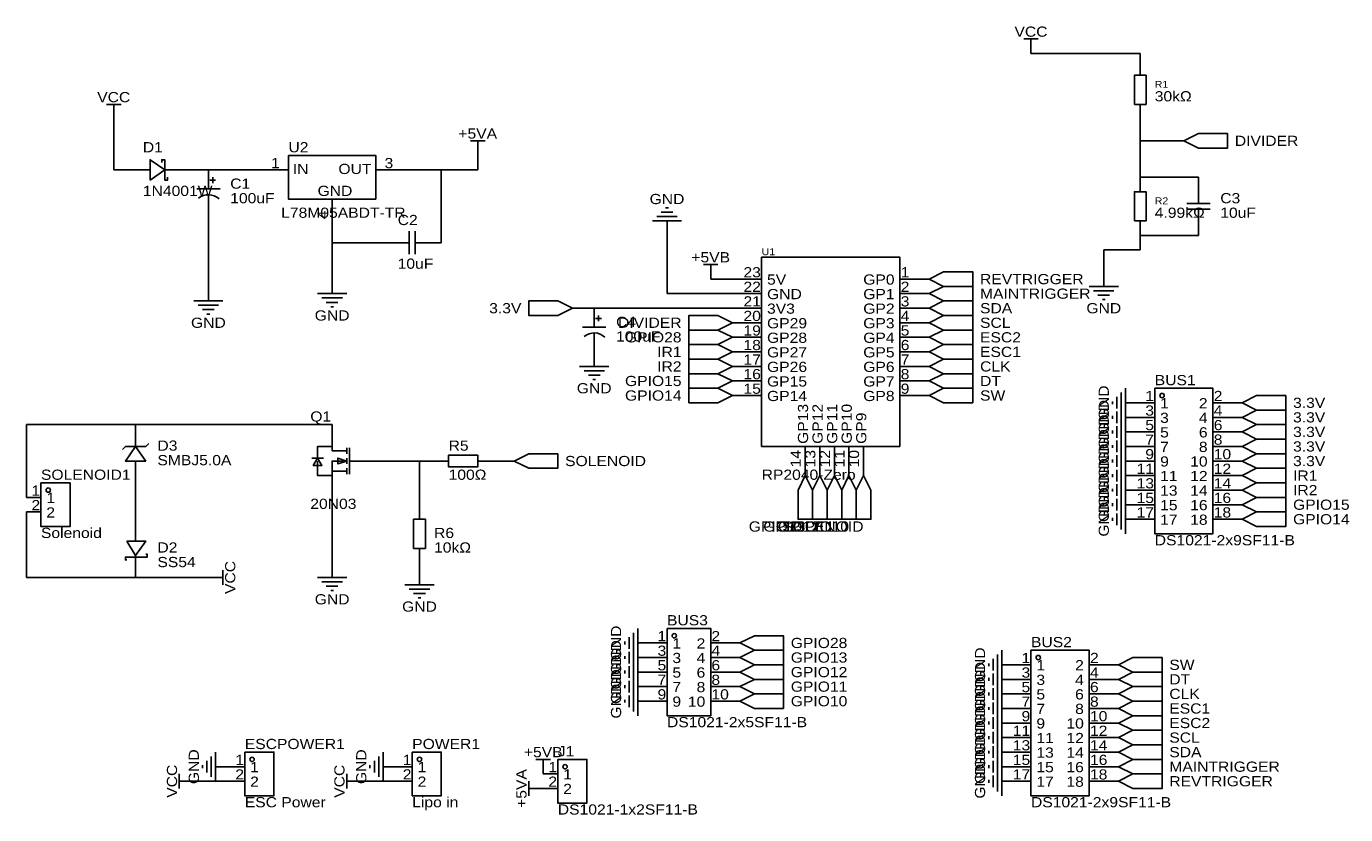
# Model space of a CAD drawing. Header units: millimetres. Extents: x 23 to 253, y 68 to 205.
import ezdxf
from ezdxf.enums import TextEntityAlignment as Align

# ---------------------------------------------------------------- set-up
doc = ezdxf.new("R2010")
doc.units = ezdxf.units.MM
doc.header["$MEASUREMENT"] = 0
doc.styles.get("Standard").update_dxf_attribs({"font": 'arial.ttf'})

msp = doc.modelspace()

# ---------------------------------------------------------------- linework, layer by layer
at = {"color": 1, "true_color": 0xa00000}
for points in [[(196.85, 203.2), (199.39, 203.2)], [(198.12, 203.2), (198.12, 201.93)], [(36.83, 191.77), (39.37, 191.77)], [(38.1, 191.77), (38.1, 190.5)], [(100.33, 185.42), (102.87, 185.42)], [(101.6, 185.42), (101.6, 184.15)], [(47.5, 179.07), (47.5, 178.56), (46.99, 178.56), (46.99, 182.12), (46.48, 182.12), (46.48, 181.61)], [(43.18, 180.34), (44.45, 180.34)], [(46.99, 180.34), (48.26, 180.34)], [(54.61, 177.8), (54.61, 177.04)], [(55.88, 178.56), (54.86, 178.56)], [(55.37, 179.07), (55.37, 178.05)], [(56.64, 177.04), (52.58, 177.04)], [(54.61, 176.02), (54.61, 175.26)], [(227.33, 176.53), (227.33, 174.5)], [(135.64, 172.97), (133.6, 172.97)], [(134.87, 173.74), (134.37, 173.74)], [(225.3, 174.5), (229.36, 174.5)], [(229.36, 173.48), (225.3, 173.48)], [(227.33, 173.48), (227.33, 171.45)], [(137.16, 171.45), (132.08, 171.45)], [(136.4, 172.21), (132.84, 172.21)], [(89.66, 165.61), (89.66, 169.67)], [(90.68, 169.67), (90.68, 165.61)], [(87.63, 167.64), (89.66, 167.64)], [(90.68, 167.64), (92.71, 167.64)], [(140.97, 163.83), (143.51, 163.83)], [(142.24, 163.83), (142.24, 162.56)], [(208.28, 160.02), (213.36, 160.02)], [(209.04, 159.26), (212.6, 159.26)], [(52.07, 157.48), (57.15, 157.48)], [(52.83, 156.72), (56.39, 156.72)], [(73.66, 158.75), (78.74, 158.75)], [(74.42, 157.99), (77.98, 157.99)], [(75.18, 157.23), (77.22, 157.23)], [(209.8, 158.5), (211.84, 158.5)], [(210.57, 157.73), (211.07, 157.73)], [(53.59, 155.96), (55.63, 155.96)], [(54.36, 155.19), (54.86, 155.19)], [(75.95, 156.46), (76.45, 156.46)], [(123.19, 154.43), (122.17, 154.43)], [(122.68, 154.94), (122.68, 153.92)], [(123.95, 152.91), (119.89, 152.91)], [(121.92, 153.67), (121.92, 152.91)], [(121.92, 151.89), (121.92, 151.13)], [(119.38, 146.05), (124.46, 146.05)], [(120.14, 145.29), (123.7, 145.29)], [(120.9, 144.53), (122.94, 144.53)], [(121.67, 143.76), (122.17, 143.76)], [(213.11, 140.72), (213.11, 138.68)], [(213.87, 141.48), (213.87, 137.92)], [(214.63, 142.24), (214.63, 137.16)], [(212.34, 139.95), (212.34, 139.45)], [(213.11, 138.18), (213.11, 136.14)], [(213.87, 138.94), (213.87, 135.38)], [(214.63, 139.7), (214.63, 134.62)], [(212.34, 137.41), (212.34, 136.91)], [(213.87, 136.4), (213.87, 132.84)], [(214.63, 137.16), (214.63, 132.08)], [(212.34, 134.87), (212.34, 134.37)], [(213.11, 135.64), (213.11, 133.6)], [(213.87, 133.86), (213.87, 130.3)], [(214.63, 134.62), (214.63, 129.54)], [(40.13, 132.08), (39.62, 131.57)], [(43.69, 132.08), (40.13, 132.08)], [(41.91, 132.08), (41.91, 133.35)], [(43.69, 132.08), (44.2, 132.59)], [(78.74, 131.32), (76.2, 131.32), (76.2, 132.08), (73.66, 132.08), (73.66, 130.05)], [(78.74, 131.83), (78.74, 130.81)], [(79.25, 131.83), (79.25, 127.25)], [(212.34, 132.33), (212.34, 131.83)], [(213.11, 133.1), (213.11, 131.06)], [(213.87, 131.32), (213.87, 127.76)], [(214.63, 132.08), (214.63, 127)], [(41.91, 128.27), (41.91, 129.54)], [(72.64, 130.05), (73.15, 130.05), (74.17, 130.05), (74.68, 130.05)], [(78.74, 129.54), (76.2, 129.54), (76.2, 127), (73.66, 127), (73.66, 129.54)], [(78.74, 129.03), (78.74, 130.05)], [(81.28, 129.54), (79.25, 129.54)], [(212.34, 129.79), (212.34, 129.29)], [(213.11, 130.56), (213.11, 128.52)], [(214.63, 129.54), (214.63, 124.46)], [(76.2, 127.76), (78.74, 127.76)], [(78.74, 127.25), (78.74, 128.27)], [(212.34, 127.25), (212.34, 126.75)], [(213.11, 128.02), (213.11, 125.98)], [(213.87, 128.78), (213.87, 125.22)], [(214.63, 127), (214.63, 121.92)], [(212.34, 124.71), (212.34, 124.21)], [(213.11, 125.48), (213.11, 123.44)], [(213.87, 126.24), (213.87, 122.68)], [(214.63, 124.46), (214.63, 119.38)], [(212.34, 122.17), (212.34, 121.67)], [(213.11, 122.94), (213.11, 120.9)], [(213.87, 123.7), (213.87, 120.14)], [(213.11, 120.4), (213.11, 118.36)], [(213.87, 121.16), (213.87, 117.6)], [(214.63, 121.92), (214.63, 116.84)], [(212.34, 119.63), (212.34, 119.13)], [(40.39, 112.27), (40.13, 112.27), (40.13, 112.78), (43.94, 112.78), (43.94, 113.28), (43.69, 113.28)], [(57.15, 110.49), (57.15, 107.95)], [(57.15, 109.22), (55.88, 109.22)], [(73.66, 109.22), (78.74, 109.22)], [(74.42, 108.46), (77.98, 108.46)], [(75.18, 107.7), (77.22, 107.7)], [(75.95, 106.93), (76.45, 106.93)], [(88.9, 107.95), (93.98, 107.95)], [(89.66, 107.19), (93.22, 107.19)], [(90.42, 106.43), (92.46, 106.43)], [(91.19, 105.66), (91.69, 105.66)], [(128.78, 99.57), (128.78, 96.01)], [(129.54, 100.33), (129.54, 95.25)], [(127.25, 98.04), (127.25, 97.54)], [(128.02, 98.81), (128.02, 96.77)], [(128.78, 97.03), (128.78, 93.47)], [(129.54, 97.79), (129.54, 92.71)], [(127.25, 95.5), (127.25, 95)], [(128.02, 96.27), (128.02, 94.23)], [(128.78, 94.49), (128.78, 90.93)], [(129.54, 95.25), (129.54, 90.17)], [(191.52, 95), (191.52, 92.96)], [(192.28, 95.76), (192.28, 92.2)], [(193.04, 96.52), (193.04, 91.44)], [(127.25, 92.96), (127.25, 92.46)], [(128.02, 93.73), (128.02, 91.69)], [(129.54, 92.71), (129.54, 87.63)], [(190.75, 94.23), (190.75, 93.73)], [(191.52, 92.46), (191.52, 90.42)], [(192.28, 93.22), (192.28, 89.66)], [(193.04, 93.98), (193.04, 88.9)], [(127.25, 90.42), (127.25, 89.92)], [(128.02, 91.19), (128.02, 89.15)], [(128.78, 91.95), (128.78, 88.39)], [(129.54, 90.17), (129.54, 85.09)], [(190.75, 91.69), (190.75, 91.19)], [(191.52, 89.92), (191.52, 87.88)], [(192.28, 90.68), (192.28, 87.12)], [(193.04, 91.44), (193.04, 86.36)], [(127.25, 87.88), (127.25, 87.38)], [(128.02, 88.65), (128.02, 86.61)], [(128.78, 89.41), (128.78, 85.85)], [(190.75, 89.15), (190.75, 88.65)], [(192.28, 88.14), (192.28, 84.58)], [(193.04, 88.9), (193.04, 83.82)], [(190.75, 86.61), (190.75, 86.11)], [(191.52, 87.38), (191.52, 85.34)], [(192.28, 85.6), (192.28, 82.04)], [(193.04, 86.36), (193.04, 81.28)], [(190.75, 84.07), (190.75, 83.57)], [(191.52, 84.84), (191.52, 82.8)], [(192.28, 83.06), (192.28, 79.5)], [(193.04, 83.82), (193.04, 78.74)], [(190.75, 81.53), (190.75, 81.03)], [(191.52, 82.3), (191.52, 80.26)], [(193.04, 81.28), (193.04, 76.2)], [(55.88, 78.74), (55.88, 73.66)], [(85.09, 78.74), (85.09, 73.66)], [(190.75, 78.99), (190.75, 78.49)], [(191.52, 79.76), (191.52, 77.72)], [(192.28, 80.52), (192.28, 76.96)], [(193.04, 78.74), (193.04, 73.66)], [(53.59, 76.45), (53.59, 75.95)], [(54.36, 77.22), (54.36, 75.18)], [(55.12, 77.98), (55.12, 74.42)], [(82.8, 76.45), (82.8, 75.95)], [(83.57, 77.22), (83.57, 75.18)], [(84.33, 77.98), (84.33, 74.42)], [(111.76, 77.47), (114.3, 77.47)], [(113.03, 77.47), (113.03, 76.2)], [(190.75, 76.45), (190.75, 75.95)], [(191.52, 77.22), (191.52, 75.18)], [(192.28, 77.98), (192.28, 74.42)], [(193.04, 76.2), (193.04, 71.12)], [(49.53, 72.39), (49.53, 74.93)], [(49.53, 73.66), (50.8, 73.66)], [(78.74, 72.39), (78.74, 74.93)], [(78.74, 73.66), (80.01, 73.66)], [(110.49, 71.12), (110.49, 73.66)], [(190.75, 73.91), (190.75, 73.41)], [(191.52, 74.68), (191.52, 72.64)], [(192.28, 75.44), (192.28, 71.88)], [(110.49, 72.39), (111.76, 72.39)]]:
    msp.add_lwpolyline(points, dxfattribs=at)
at = {"color": 1, "true_color": 0x880000}
for points in [[(198.12, 200.66), (198.12, 201.93)], [(217.17, 199.39), (217.17, 196.85)], [(217.17, 189.23), (217.17, 191.77)], [(38.1, 189.23), (38.1, 190.5)], [(101.6, 182.88), (101.6, 184.15)], [(222.25, 185.42), (224.79, 185.42)], [(40.64, 180.34), (43.18, 180.34)], [(50.8, 180.34), (48.26, 180.34)], [(54.61, 180.34), (54.61, 177.8)], [(63.5, 180.34), (68.58, 180.34)], [(88.9, 180.34), (83.82, 180.34)], [(217.17, 179.07), (217.17, 176.53)], [(227.33, 179.07), (227.33, 176.53)], [(54.61, 172.72), (54.61, 175.26)], [(76.2, 170.18), (76.2, 175.26)], [(134.62, 168.91), (134.62, 171.45)], [(217.17, 168.91), (217.17, 171.45)], [(227.33, 168.91), (227.33, 171.45)], [(85.09, 167.64), (87.63, 167.64)], [(95.25, 167.64), (92.71, 167.64)], [(76.2, 161.29), (76.2, 158.75)], [(142.24, 161.29), (142.24, 162.56)], [(148.59, 161.29), (151.13, 161.29)], [(177.8, 161.29), (175.26, 161.29)], [(177.8, 161.29), (180.34, 161.29)], [(210.82, 162.56), (210.82, 160.02)], [(54.61, 160.02), (54.61, 157.48)], [(148.59, 158.75), (151.13, 158.75)], [(177.8, 158.75), (175.26, 158.75)], [(177.8, 158.75), (180.34, 158.75)], [(120.65, 156.21), (118.11, 156.21)], [(121.92, 156.21), (121.92, 153.67)], [(148.59, 156.21), (151.13, 156.21)], [(177.8, 156.21), (175.26, 156.21)], [(177.8, 156.21), (180.34, 156.21)], [(148.59, 153.67), (146.05, 153.67)], [(148.59, 153.67), (151.13, 153.67)], [(177.8, 153.67), (175.26, 153.67)], [(177.8, 153.67), (180.34, 153.67)], [(121.92, 148.59), (121.92, 151.13)], [(148.59, 151.13), (146.05, 151.13)], [(148.59, 151.13), (151.13, 151.13)], [(177.8, 151.13), (175.26, 151.13)], [(177.8, 151.13), (180.34, 151.13)], [(121.92, 148.59), (121.92, 146.05)], [(148.59, 148.59), (146.05, 148.59)], [(148.59, 148.59), (151.13, 148.59)], [(177.8, 148.59), (175.26, 148.59)], [(177.8, 148.59), (180.34, 148.59)], [(148.59, 146.05), (146.05, 146.05)], [(148.59, 146.05), (151.13, 146.05)], [(177.8, 146.05), (175.26, 146.05)], [(177.8, 146.05), (180.34, 146.05)], [(148.59, 143.51), (146.05, 143.51)], [(148.59, 143.51), (151.13, 143.51)], [(177.8, 143.51), (175.26, 143.51)], [(177.8, 143.51), (180.34, 143.51)], [(148.59, 140.97), (146.05, 140.97)], [(148.59, 140.97), (151.13, 140.97)], [(177.8, 140.97), (175.26, 140.97)], [(177.8, 140.97), (180.34, 140.97)], [(217.17, 139.7), (214.63, 139.7)], [(217.17, 139.7), (219.71, 139.7)], [(232.41, 139.7), (229.87, 139.7)], [(232.41, 139.7), (234.95, 139.7)], [(41.91, 135.89), (41.91, 133.35)], [(217.17, 137.16), (214.63, 137.16)], [(217.17, 137.16), (219.71, 137.16)], [(232.41, 137.16), (229.87, 137.16)], [(232.41, 137.16), (234.95, 137.16)], [(76.2, 134.62), (76.2, 132.08)], [(217.17, 134.62), (214.63, 134.62)], [(217.17, 134.62), (219.71, 134.62)], [(232.41, 134.62), (229.87, 134.62)], [(232.41, 134.62), (234.95, 134.62)], [(158.75, 129.54), (158.75, 132.08)], [(161.29, 129.54), (161.29, 132.08)], [(163.83, 129.54), (163.83, 132.08)], [(166.37, 129.54), (166.37, 132.08)], [(168.91, 129.54), (168.91, 132.08)], [(217.17, 132.08), (214.63, 132.08)], [(217.17, 132.08), (219.71, 132.08)], [(232.41, 132.08), (229.87, 132.08)], [(232.41, 132.08), (234.95, 132.08)], [(83.82, 129.54), (81.28, 129.54)], [(93.98, 129.54), (96.52, 129.54)], [(104.14, 129.54), (101.6, 129.54)], [(105.41, 129.54), (107.95, 129.54)], [(158.75, 129.54), (158.75, 127)], [(161.29, 129.54), (161.29, 127)], [(163.83, 129.54), (163.83, 127)], [(166.37, 129.54), (166.37, 127)], [(168.91, 129.54), (168.91, 127)], [(217.17, 129.54), (214.63, 129.54)], [(217.17, 129.54), (219.71, 129.54)], [(232.41, 129.54), (229.87, 129.54)], [(232.41, 129.54), (234.95, 129.54)], [(41.91, 125.73), (41.91, 128.27)], [(76.2, 124.46), (76.2, 127)], [(217.17, 127), (214.63, 127)], [(217.17, 127), (219.71, 127)], [(232.41, 127), (229.87, 127)], [(232.41, 127), (234.95, 127)], [(217.17, 124.46), (214.63, 124.46)], [(217.17, 124.46), (219.71, 124.46)], [(232.41, 124.46), (229.87, 124.46)], [(232.41, 124.46), (234.95, 124.46)], [(22.86, 123.19), (25.4, 123.19)], [(22.86, 120.65), (25.4, 120.65)], [(91.44, 121.92), (91.44, 119.38)], [(217.17, 121.92), (214.63, 121.92)], [(217.17, 121.92), (219.71, 121.92)], [(232.41, 121.92), (229.87, 121.92)], [(232.41, 121.92), (234.95, 121.92)], [(41.91, 119.38), (41.91, 115.57)], [(217.17, 119.38), (214.63, 119.38)], [(217.17, 119.38), (219.71, 119.38)], [(232.41, 119.38), (229.87, 119.38)], [(232.41, 119.38), (234.95, 119.38)], [(41.91, 109.22), (41.91, 113.03)], [(91.44, 111.76), (91.44, 114.3)], [(76.2, 111.76), (76.2, 109.22)], [(91.44, 110.49), (91.44, 107.95)], [(54.61, 109.22), (55.88, 109.22)], [(132.08, 97.79), (129.54, 97.79)], [(132.08, 97.79), (134.62, 97.79)], [(144.78, 97.79), (142.24, 97.79)], [(144.78, 97.79), (147.32, 97.79)], [(132.08, 95.25), (129.54, 95.25)], [(132.08, 95.25), (134.62, 95.25)], [(144.78, 95.25), (142.24, 95.25)], [(144.78, 95.25), (147.32, 95.25)], [(132.08, 92.71), (129.54, 92.71)], [(132.08, 92.71), (134.62, 92.71)], [(144.78, 92.71), (142.24, 92.71)], [(144.78, 92.71), (147.32, 92.71)], [(195.58, 93.98), (193.04, 93.98)], [(195.58, 93.98), (198.12, 93.98)], [(210.82, 93.98), (208.28, 93.98)], [(210.82, 93.98), (213.36, 93.98)], [(132.08, 90.17), (129.54, 90.17)], [(132.08, 90.17), (134.62, 90.17)], [(144.78, 90.17), (142.24, 90.17)], [(144.78, 90.17), (147.32, 90.17)], [(195.58, 91.44), (193.04, 91.44)], [(195.58, 91.44), (198.12, 91.44)], [(210.82, 91.44), (208.28, 91.44)], [(210.82, 91.44), (213.36, 91.44)], [(132.08, 87.63), (129.54, 87.63)], [(132.08, 87.63), (134.62, 87.63)], [(144.78, 87.63), (142.24, 87.63)], [(144.78, 87.63), (147.32, 87.63)], [(195.58, 88.9), (193.04, 88.9)], [(195.58, 88.9), (198.12, 88.9)], [(210.82, 88.9), (208.28, 88.9)], [(210.82, 88.9), (213.36, 88.9)], [(195.58, 86.36), (193.04, 86.36)], [(195.58, 86.36), (198.12, 86.36)], [(210.82, 86.36), (208.28, 86.36)], [(210.82, 86.36), (213.36, 86.36)], [(195.58, 83.82), (193.04, 83.82)], [(195.58, 83.82), (198.12, 83.82)], [(210.82, 83.82), (208.28, 83.82)], [(210.82, 83.82), (213.36, 83.82)], [(195.58, 81.28), (193.04, 81.28)], [(195.58, 81.28), (198.12, 81.28)], [(210.82, 81.28), (208.28, 81.28)], [(210.82, 81.28), (213.36, 81.28)], [(195.58, 78.74), (193.04, 78.74)], [(195.58, 78.74), (198.12, 78.74)], [(210.82, 78.74), (208.28, 78.74)], [(210.82, 78.74), (213.36, 78.74)], [(58.42, 76.2), (55.88, 76.2)], [(58.42, 76.2), (60.96, 76.2)], [(87.63, 76.2), (85.09, 76.2)], [(87.63, 76.2), (90.17, 76.2)], [(113.03, 74.93), (113.03, 76.2)], [(195.58, 76.2), (193.04, 76.2)], [(195.58, 76.2), (198.12, 76.2)], [(210.82, 76.2), (208.28, 76.2)], [(210.82, 76.2), (213.36, 76.2)], [(52.07, 73.66), (50.8, 73.66)], [(58.42, 73.66), (60.96, 73.66)], [(81.28, 73.66), (80.01, 73.66)], [(87.63, 73.66), (90.17, 73.66)], [(113.03, 74.93), (115.57, 74.93)], [(195.58, 73.66), (193.04, 73.66)], [(195.58, 73.66), (198.12, 73.66)], [(210.82, 73.66), (208.28, 73.66)], [(210.82, 73.66), (213.36, 73.66)], [(113.03, 72.39), (111.76, 72.39)], [(113.03, 72.39), (115.57, 72.39)]]:
    msp.add_lwpolyline(points, dxfattribs=at)
at = {"color": 1, "true_color": 0x008800}
for points in [[(217.17, 200.66), (198.12, 200.66)], [(217.17, 199.39), (217.17, 200.66)], [(38.1, 189.23), (38.1, 180.34)], [(217.17, 189.23), (217.17, 185.42)], [(222.25, 185.42), (217.17, 185.42)], [(217.17, 185.42), (217.17, 179.07)], [(101.6, 182.88), (101.6, 180.34)], [(40.64, 180.34), (38.1, 180.34)], [(50.8, 180.34), (54.61, 180.34)], [(54.61, 180.34), (63.5, 180.34)], [(88.9, 180.34), (95.25, 180.34)], [(95.25, 180.34), (101.6, 180.34)], [(95.25, 180.34), (95.25, 167.64)], [(217.17, 179.07), (227.33, 179.07)], [(54.61, 160.02), (54.61, 172.72)], [(76.2, 167.64), (76.2, 170.18)], [(134.62, 168.91), (134.62, 158.75)], [(217.17, 166.37), (217.17, 168.91)], [(227.33, 168.91), (217.17, 168.91)], [(76.2, 167.64), (85.09, 167.64)], [(76.2, 167.64), (76.2, 161.29)], [(217.17, 166.37), (210.82, 166.37)], [(210.82, 166.37), (210.82, 162.56)], [(142.24, 161.29), (148.59, 161.29)], [(134.62, 158.75), (148.59, 158.75)], [(121.92, 156.21), (120.65, 156.21)], [(148.59, 156.21), (121.92, 156.21)], [(22.86, 135.89), (41.91, 135.89)], [(22.86, 123.19), (22.86, 135.89)], [(76.2, 135.89), (41.91, 135.89)], [(76.2, 135.89), (76.2, 134.62)], [(83.82, 129.54), (91.44, 129.54)], [(93.98, 129.54), (91.44, 129.54)], [(91.44, 129.54), (91.44, 121.92)], [(104.14, 129.54), (105.41, 129.54)], [(41.91, 125.73), (41.91, 119.38)], [(76.2, 111.76), (76.2, 124.46)], [(22.86, 120.65), (22.86, 109.22)], [(91.44, 111.76), (91.44, 110.49)], [(22.86, 109.22), (41.91, 109.22)], [(54.61, 109.22), (41.91, 109.22)], [(58.42, 73.66), (52.07, 73.66)], [(87.63, 73.66), (81.28, 73.66)]]:
    msp.add_lwpolyline(points, dxfattribs=at)
at = {"color": 1, "true_color": 0xa00000}
for points in [[(216.15, 191.77), (216.15, 196.85), (218.19, 196.85), (218.19, 191.77)], [(224.79, 185.42), (227.33, 184.15), (232.41, 184.15), (232.41, 186.69), (227.33, 186.69)], [(44.45, 178.56), (46.99, 180.34), (44.45, 182.12)], [(68.58, 182.88), (83.82, 182.88), (83.82, 175.26), (68.58, 175.26)], [(216.15, 171.45), (216.15, 176.53), (218.19, 176.53), (218.19, 171.45)], [(151.13, 165.1), (175.26, 165.1), (175.26, 132.08), (151.13, 132.08)], [(180.34, 161.29), (182.88, 160.02), (187.96, 160.02), (187.96, 162.56), (182.88, 162.56)], [(180.34, 158.75), (182.88, 157.48), (187.96, 157.48), (187.96, 160.02), (182.88, 160.02)], [(118.11, 156.21), (115.57, 157.48), (110.49, 157.48), (110.49, 154.94), (115.57, 154.94)], [(180.34, 156.21), (182.88, 154.94), (187.96, 154.94), (187.96, 157.48), (182.88, 157.48)], [(146.05, 153.67), (143.51, 154.94), (138.43, 154.94), (138.43, 152.4), (143.51, 152.4)], [(180.34, 153.67), (182.88, 152.4), (187.96, 152.4), (187.96, 154.94), (182.88, 154.94)], [(146.05, 151.13), (143.51, 152.4), (138.43, 152.4), (138.43, 149.86), (143.51, 149.86)], [(180.34, 151.13), (182.88, 149.86), (187.96, 149.86), (187.96, 152.4), (182.88, 152.4)], [(146.05, 148.59), (143.51, 149.86), (138.43, 149.86), (138.43, 147.32), (143.51, 147.32)], [(180.34, 148.59), (182.88, 147.32), (187.96, 147.32), (187.96, 149.86), (182.88, 149.86)], [(146.05, 146.05), (143.51, 147.32), (138.43, 147.32), (138.43, 144.78), (143.51, 144.78)], [(180.34, 146.05), (182.88, 144.78), (187.96, 144.78), (187.96, 147.32), (182.88, 147.32)], [(146.05, 143.51), (143.51, 144.78), (138.43, 144.78), (138.43, 142.24), (143.51, 142.24)], [(180.34, 143.51), (182.88, 142.24), (187.96, 142.24), (187.96, 144.78), (182.88, 144.78)], [(146.05, 140.97), (143.51, 142.24), (138.43, 142.24), (138.43, 139.7), (143.51, 139.7)], [(180.34, 140.97), (182.88, 139.7), (187.96, 139.7), (187.96, 142.24), (182.88, 142.24)], [(219.71, 142.24), (229.87, 142.24), (229.87, 116.84), (219.71, 116.84)], [(234.95, 139.7), (237.49, 138.43), (242.57, 138.43), (242.57, 140.97), (237.49, 140.97)], [(234.95, 137.16), (237.49, 135.89), (242.57, 135.89), (242.57, 138.43), (237.49, 138.43)], [(234.95, 134.62), (237.49, 133.35), (242.57, 133.35), (242.57, 135.89), (237.49, 135.89)], [(43.69, 129.54), (41.91, 132.08), (40.13, 129.54)], [(234.95, 132.08), (237.49, 130.81), (242.57, 130.81), (242.57, 133.35), (237.49, 133.35)], [(73.66, 130.05), (74.42, 128.78), (72.9, 128.78)], [(78.74, 129.54), (77.22, 129.03), (77.22, 130.05)], [(96.52, 130.56), (101.6, 130.56), (101.6, 128.52), (96.52, 128.52)], [(107.95, 129.54), (110.49, 128.27), (115.57, 128.27), (115.57, 130.81), (110.49, 130.81)], [(234.95, 129.54), (237.49, 128.27), (242.57, 128.27), (242.57, 130.81), (237.49, 130.81)], [(158.75, 127), (157.48, 124.46), (157.48, 119.38), (160.02, 119.38), (160.02, 124.46)], [(161.29, 127), (160.02, 124.46), (160.02, 119.38), (162.56, 119.38), (162.56, 124.46)], [(163.83, 127), (162.56, 124.46), (162.56, 119.38), (165.1, 119.38), (165.1, 124.46)], [(166.37, 127), (165.1, 124.46), (165.1, 119.38), (167.64, 119.38), (167.64, 124.46)], [(168.91, 127), (167.64, 124.46), (167.64, 119.38), (170.18, 119.38), (170.18, 124.46)], [(234.95, 127), (237.49, 125.73), (242.57, 125.73), (242.57, 128.27), (237.49, 128.27)], [(25.4, 125.73), (30.48, 125.73), (30.48, 118.11), (25.4, 118.11)], [(234.95, 124.46), (237.49, 123.19), (242.57, 123.19), (242.57, 125.73), (237.49, 125.73)], [(234.95, 121.92), (237.49, 120.65), (242.57, 120.65), (242.57, 123.19), (237.49, 123.19)], [(234.95, 119.38), (237.49, 118.11), (242.57, 118.11), (242.57, 120.65), (237.49, 120.65)], [(90.42, 114.3), (90.42, 119.38), (92.46, 119.38), (92.46, 114.3)], [(40.39, 115.57), (41.91, 113.03), (43.69, 115.57)], [(134.62, 100.33), (142.24, 100.33), (142.24, 85.09), (134.62, 85.09)], [(147.32, 97.79), (149.86, 96.52), (154.94, 96.52), (154.94, 99.06), (149.86, 99.06)], [(147.32, 95.25), (149.86, 93.98), (154.94, 93.98), (154.94, 96.52), (149.86, 96.52)], [(198.12, 96.52), (208.28, 96.52), (208.28, 71.12), (198.12, 71.12)], [(213.36, 93.98), (215.9, 92.71), (220.98, 92.71), (220.98, 95.25), (215.9, 95.25)], [(147.32, 92.71), (149.86, 91.44), (154.94, 91.44), (154.94, 93.98), (149.86, 93.98)], [(213.36, 91.44), (215.9, 90.17), (220.98, 90.17), (220.98, 92.71), (215.9, 92.71)], [(147.32, 90.17), (149.86, 88.9), (154.94, 88.9), (154.94, 91.44), (149.86, 91.44)], [(213.36, 88.9), (215.9, 87.63), (220.98, 87.63), (220.98, 90.17), (215.9, 90.17)], [(147.32, 87.63), (149.86, 86.36), (154.94, 86.36), (154.94, 88.9), (149.86, 88.9)], [(213.36, 86.36), (215.9, 85.09), (220.98, 85.09), (220.98, 87.63), (215.9, 87.63)], [(213.36, 83.82), (215.9, 82.55), (220.98, 82.55), (220.98, 85.09), (215.9, 85.09)], [(213.36, 81.28), (215.9, 80.01), (220.98, 80.01), (220.98, 82.55), (215.9, 82.55)], [(60.96, 78.74), (66.04, 78.74), (66.04, 71.12), (60.96, 71.12)], [(90.17, 78.74), (95.25, 78.74), (95.25, 71.12), (90.17, 71.12)], [(213.36, 78.74), (215.9, 77.47), (220.98, 77.47), (220.98, 80.01), (215.9, 80.01)], [(115.57, 77.47), (120.65, 77.47), (120.65, 69.85), (115.57, 69.85)], [(213.36, 76.2), (215.9, 74.93), (220.98, 74.93), (220.98, 77.47), (215.9, 77.47)], [(213.36, 73.66), (215.9, 72.39), (220.98, 72.39), (220.98, 74.93), (215.9, 74.93)]]:
    msp.add_lwpolyline(points, close=True, dxfattribs=at)
for centre in [(54.61, 173.28), (121.92, 149.15)]:
    msp.add_arc(centre, 2.74, 47.2598, 129.0967, dxfattribs=at)
at = {"true_color": 0x000000}
for centre in [(220.98, 140.97), (26.67, 124.46), (135.89, 99.06), (199.39, 95.25), (62.23, 77.47), (91.44, 77.47), (116.84, 76.2)]:
    msp.add_ellipse(centre, major_axis=(0, 0.381), ratio=1, dxfattribs=at)

# ---------------------------------------------------------------- texts
at = {"color": 1, "true_color": 0x000080, "width": 1.1}
for s, p in [('VCC', (198.12, 204.47)), ('VCC', (38.1, 193.04)), ('+5VA', (101.6, 186.69)), ('GND', (134.62, 175.26)), ('+5VB', (142.24, 165.1)), ('GND', (210.82, 156.21)), ('GND', (54.61, 153.67)), ('GND', (76.2, 154.94)), ('GND', (121.92, 142.24)), ('GND', (76.2, 105.41)), ('GND', (91.44, 104.14)), ('+5VB', (113.03, 78.74))]:
    msp.add_text(s, height=1.778, dxfattribs=at).set_placement(p, align=Align.MIDDLE_CENTER)
for s, height, p in [('R1', 1.2, (219.71, 194.31)), ('D1', 1.778, (43.18, 182.88)), ('U2', 1.778, (68.58, 182.88)), ('R2', 1.2, (219.71, 173.99)), ('C3', 1.778, (231.14, 173.99)), ('C2', 1.778, (87.63, 170.18)), ('U1', 1.2, (151.13, 165.1)), ('BUS1', 1.778, (219.71, 142.24)), ('Q1', 1.778, (72.39, 135.89)), ('D3', 1.778, (45.72, 130.81)), ('R5', 1.778, (96.52, 130.81)), ('SOLENOID1', 1.778, (25.4, 125.73)), ('R6', 1.778, (93.98, 115.57)), ('D2', 1.778, (45.72, 113.03)), ('BUS3', 1.778, (134.62, 100.33)), ('BUS2', 1.778, (198.12, 96.52)), ('ESCPOWER1', 1.778, (60.96, 78.74)), ('POWER1', 1.778, (90.17, 78.74)), ('J1', 1.778, (115.57, 77.47))]:
    msp.add_text(s, height=height, dxfattribs=at).set_placement(p, align=Align.BOTTOM_LEFT)
at = {"color": 1, "true_color": 0x0000ff, "width": 1.1}
for s, p in [('30kΩ', (219.71, 191.77)), ('1N4001W', (43.18, 175.26)), ('C1', (58.42, 176.53)), ('100uF', (58.42, 173.99)), ('L78M05ABDT-TR', (67.31, 171.45)), ('4.99kΩ', (219.71, 171.45)), ('10uF', (231.14, 171.45)), ('10uF', (87.63, 162.56)), ('C4', (125.73, 152.4)), ('100uF', (125.73, 149.86)), ('SMBJ5.0A', (45.72, 128.27)), ('100Ω', (96.52, 125.73)), ('RP2040-Zero', (151.13, 125.73)), ('20N03', (72.39, 120.65)), ('Solenoid', (25.4, 115.57)), ('10kΩ', (93.98, 113.03)), ('DS1021-2x9SF11-B', (219.71, 114.3)), ('SS54', (45.72, 110.49)), ('DS1021-2x5SF11-B', (134.62, 82.55)), ('ESC Power', (60.96, 68.58)), ('Lipo in', (90.17, 68.58)), ('DS1021-1x2SF11-B', (115.57, 67.31)), ('DS1021-2x9SF11-B', (198.12, 68.58))]:
    msp.add_text(s, height=1.778, dxfattribs=at).set_placement(p, align=Align.BOTTOM_LEFT)
at = {"color": 1, "true_color": 0x000080, "width": 1.1}
for s, p in [('DIVIDER', (233.68, 185.42)), ('REVTRIGGER', (189.23, 161.29)), ('MAINTRIGGER', (189.23, 158.75)), ('SDA', (189.23, 156.21)), ('SCL', (189.23, 153.67)), ('ESC2', (189.23, 151.13)), ('ESC1', (189.23, 148.59)), ('CLK', (189.23, 146.05)), ('DT', (189.23, 143.51)), ('SW', (189.23, 140.97)), ('3.3V', (243.84, 139.7)), ('3.3V', (243.84, 137.16)), ('3.3V', (243.84, 134.62)), ('3.3V', (243.84, 132.08)), ('SOLENOID', (116.84, 129.54)), ('3.3V', (243.84, 129.54)), ('IR1', (243.84, 127)), ('IR2', (243.84, 124.46)), ('GPIO15', (243.84, 121.92)), ('GPIO14', (243.84, 119.38)), ('GPIO28', (156.21, 97.79)), ('GPIO13', (156.21, 95.25)), ('SW', (222.25, 93.98)), ('GPIO12', (156.21, 92.71)), ('DT', (222.25, 91.44)), ('GPIO11', (156.21, 90.17)), ('CLK', (222.25, 88.9)), ('GPIO10', (156.21, 87.63)), ('ESC1', (222.25, 86.36)), ('ESC2', (222.25, 83.82)), ('SCL', (222.25, 81.28)), ('SDA', (222.25, 78.74)), ('MAINTRIGGER', (222.25, 76.2)), ('REVTRIGGER', (222.25, 73.66))]:
    msp.add_text(s, height=1.778, dxfattribs=at).set_placement(p, align=Align.MIDDLE_LEFT)
at = {"color": 1, "true_color": 0x000000, "width": 1.1}
for s, height, p in [('1', 1.78, (67.06, 180.11)), ('OUT', 1.778, (83.06, 179.09)), ('23', 1.778, (151, 161.06)), ('GP0', 1.778, (174.32, 159.79)), ('22', 1.778, (151, 158.52)), ('GP1', 1.778, (174.32, 157.25)), ('21', 1.778, (151, 155.98)), ('GP2', 1.778, (174.32, 154.71)), ('20', 1.778, (151, 153.44)), ('GP3', 1.778, (174.32, 152.17)), ('19', 1.778, (151, 150.9)), ('GP4', 1.778, (174.32, 149.63)), ('18', 1.778, (151, 148.36)), ('17', 1.778, (151, 145.82)), ('GP5', 1.778, (174.32, 147.09)), ('16', 1.778, (151, 143.28)), ('GP6', 1.778, (174.32, 144.55)), ('15', 1.778, (151, 140.74)), ('GP7', 1.778, (174.32, 142.01)), ('GP8', 1.778, (174.32, 139.47)), ('1', 1.78, (219.58, 139.47)), ('2', 1.78, (228.93, 138.2)), ('3', 1.78, (219.58, 136.93)), ('5', 1.78, (219.58, 134.39)), ('4', 1.78, (228.93, 135.66)), ('7', 1.78, (219.58, 131.85)), ('6', 1.78, (228.93, 133.12)), ('9', 1.78, (219.58, 129.31)), ('8', 1.78, (228.93, 130.58)), ('11', 1.778, (219.58, 126.77)), ('10', 1.778, (228.93, 128.04)), ('13', 1.778, (219.58, 124.23)), ('12', 1.778, (228.93, 125.5)), ('1', 1.78, (25.27, 122.96)), ('14', 1.778, (228.93, 122.96)), ('2', 1.78, (25.27, 120.42)), ('15', 1.778, (219.58, 121.69)), ('16', 1.778, (228.93, 120.42)), ('17', 1.778, (219.58, 119.15)), ('18', 1.778, (228.93, 117.88)), ('1', 1.78, (134.49, 97.56)), ('3', 1.78, (134.49, 95.02)), ('2', 1.78, (141.3, 96.29)), ('5', 1.78, (134.49, 92.48)), ('4', 1.78, (141.3, 93.75)), ('1', 1.78, (197.99, 93.75)), ('2', 1.78, (207.34, 92.48)), ('7', 1.78, (134.49, 89.94)), ('6', 1.78, (141.3, 91.21)), ('3', 1.78, (197.99, 91.21)), ('4', 1.78, (207.34, 89.94)), ('9', 1.78, (134.49, 87.4)), ('8', 1.78, (141.3, 88.67)), ('5', 1.78, (197.99, 88.67)), ('6', 1.78, (207.34, 87.4)), ('10', 1.778, (141.3, 86.13)), ('7', 1.78, (197.99, 86.13)), ('9', 1.78, (197.99, 83.59)), ('8', 1.78, (207.34, 84.86)), ('11', 1.778, (197.99, 81.05)), ('10', 1.778, (207.34, 82.32)), ('13', 1.778, (197.99, 78.51)), ('12', 1.778, (207.34, 79.78)), ('1', 1.78, (60.83, 75.97)), ('1', 1.78, (90.04, 75.97)), ('15', 1.778, (197.99, 75.97)), ('14', 1.778, (207.34, 77.24)), ('1', 1.78, (115.44, 74.7)), ('16', 1.778, (207.34, 74.7)), ('2', 1.78, (60.83, 73.43)), ('2', 1.78, (90.04, 73.43)), ('2', 1.78, (115.44, 72.16)), ('17', 1.778, (197.99, 73.43)), ('18', 1.778, (207.34, 72.16))]:
    msp.add_text(s, height=height, dxfattribs=at).set_placement(p, align=Align.BOTTOM_RIGHT)
for s, height, p in [('3', 1.78, (85.34, 180.11)), ('IN', 1.778, (69.34, 179.09)), ('GND', 1.778, (73.66, 175.26)), ('5V', 1.778, (152.07, 159.79)), ('1', 1.78, (175.39, 161.06)), ('GND', 1.778, (152.07, 157.25)), ('2', 1.78, (175.39, 158.52)), ('3V3', 1.778, (152.07, 154.71)), ('3', 1.78, (175.39, 155.98)), ('GP29', 1.778, (152.07, 152.17)), ('4', 1.78, (175.39, 153.44)), ('GP28', 1.778, (152.07, 149.63)), ('5', 1.78, (175.39, 150.9)), ('6', 1.78, (175.39, 148.36)), ('GP27', 1.778, (152.07, 147.09)), ('7', 1.78, (175.39, 145.82)), ('GP26', 1.778, (152.07, 144.55)), ('8', 1.78, (175.39, 143.28)), ('GP15', 1.778, (152.07, 142.01)), ('9', 1.78, (175.39, 140.74)), ('GP14', 1.778, (152.07, 139.47)), ('1', 1.78, (220.65, 138.2)), ('2', 1.78, (230, 139.47)), ('4', 1.78, (230, 136.93)), ('3', 1.78, (220.65, 135.66)), ('6', 1.78, (230, 134.39)), ('5', 1.78, (220.65, 133.12)), ('8', 1.78, (230, 131.85)), ('7', 1.78, (220.65, 130.58)), ('10', 1.778, (230, 129.31)), ('9', 1.78, (220.65, 128.04)), ('12', 1.778, (230, 126.77)), ('11', 1.778, (220.65, 125.5)), ('13', 1.778, (220.65, 122.96)), ('14', 1.778, (230, 124.23)), ('1', 1.78, (26.34, 121.69)), ('15', 1.778, (220.65, 120.42)), ('16', 1.778, (230, 121.69)), ('2', 1.78, (26.34, 119.15)), ('17', 1.778, (220.65, 117.88)), ('18', 1.778, (230, 119.15)), ('2', 1.78, (142.37, 97.56)), ('1', 1.78, (135.56, 96.29)), ('4', 1.78, (142.37, 95.02)), ('3', 1.78, (135.56, 93.75)), ('6', 1.78, (142.37, 92.48)), ('1', 1.78, (199.06, 92.48)), ('2', 1.78, (208.41, 93.75)), ('5', 1.78, (135.56, 91.21)), ('8', 1.78, (142.37, 89.94)), ('3', 1.78, (199.06, 89.94)), ('4', 1.78, (208.41, 91.21)), ('7', 1.78, (135.56, 88.67)), ('10', 1.778, (142.37, 87.4)), ('6', 1.78, (208.41, 88.67)), ('9', 1.78, (135.56, 86.13)), ('5', 1.78, (199.06, 87.4)), ('8', 1.78, (208.41, 86.13)), ('7', 1.78, (199.06, 84.86)), ('10', 1.778, (208.41, 83.59)), ('9', 1.78, (199.06, 82.32)), ('12', 1.778, (208.41, 81.05)), ('11', 1.778, (199.06, 79.78)), ('14', 1.778, (208.41, 78.51)), ('13', 1.778, (199.06, 77.24)), ('16', 1.778, (208.41, 75.97)), ('1', 1.78, (61.9, 74.7)), ('1', 1.78, (91.11, 74.7)), ('15', 1.778, (199.06, 74.7)), ('2', 1.78, (61.9, 72.16)), ('2', 1.78, (91.11, 72.16)), ('1', 1.78, (116.51, 73.43)), ('17', 1.778, (199.06, 72.16)), ('18', 1.778, (208.41, 73.43)), ('2', 1.78, (116.51, 70.89))]:
    msp.add_text(s, height=height, dxfattribs=at).set_placement(p, align=Align.BOTTOM_LEFT)
for s, height, p in [('4', 1.78, (75.95, 173.25)), ('14', 1.778, (158.5, 131.47)), ('13', 1.778, (161.04, 131.47)), ('12', 1.778, (163.58, 131.47)), ('11', 1.778, (166.12, 131.47)), ('10', 1.778, (168.66, 131.47))]:
    msp.add_text(s, height=height, rotation=90, dxfattribs=at).set_placement(p, align=Align.BOTTOM_RIGHT)
at = {"color": 1, "true_color": 0x000080, "width": 1.1}
for s, p in [('3.3V', (109.22, 156.21)), ('DIVIDER', (137.16, 153.67)), ('GPIO28', (137.16, 151.13)), ('IR1', (137.16, 148.59)), ('IR2', (137.16, 146.05)), ('GPIO15', (137.16, 143.51)), ('GPIO14', (137.16, 140.97)), ('GPIO13', (158.75, 118.11)), ('GPIO12', (161.29, 118.11)), ('GPIO11', (163.83, 118.11)), ('SOLENOID', (168.91, 118.11)), ('GPIO10', (166.37, 118.11))]:
    msp.add_text(s, height=1.778, dxfattribs=at).set_placement(p, align=Align.MIDDLE_RIGHT)
for s, p in [('GND', (210.82, 139.7)), ('GND', (210.82, 137.16)), ('GND', (210.82, 134.62)), ('GND', (210.82, 132.08)), ('GND', (210.82, 129.54)), ('GND', (210.82, 127)), ('GND', (210.82, 124.46)), ('GND', (210.82, 121.92)), ('GND', (210.82, 119.38)), ('VCC', (58.42, 109.22)), ('GND', (125.73, 97.79)), ('GND', (125.73, 95.25)), ('GND', (125.73, 92.71)), ('GND', (189.23, 93.98)), ('GND', (125.73, 90.17)), ('GND', (189.23, 91.44)), ('GND', (125.73, 87.63)), ('GND', (189.23, 88.9)), ('GND', (189.23, 86.36)), ('GND', (189.23, 83.82)), ('GND', (189.23, 81.28)), ('GND', (189.23, 78.74)), ('GND', (52.07, 76.2)), ('GND', (81.28, 76.2)), ('GND', (189.23, 76.2)), ('VCC', (48.26, 73.66)), ('VCC', (77.47, 73.66)), ('GND', (189.23, 73.66)), ('+5VA', (109.22, 72.39))]:
    msp.add_text(s, height=1.778, rotation=90, dxfattribs=at).set_placement(p, align=Align.MIDDLE_CENTER)
at = {"color": 1, "true_color": 0x000000, "width": 1.1}
for s, p in [('GP13', (159.77, 132.53)), ('GP12', (162.31, 132.53)), ('GP11', (164.85, 132.53)), ('GP10', (167.39, 132.53)), ('GP9', (169.93, 132.53))]:
    msp.add_text(s, height=1.778, rotation=90, dxfattribs=at).set_placement(p, align=Align.BOTTOM_LEFT)

doc.saveas('drawing.dxf')
